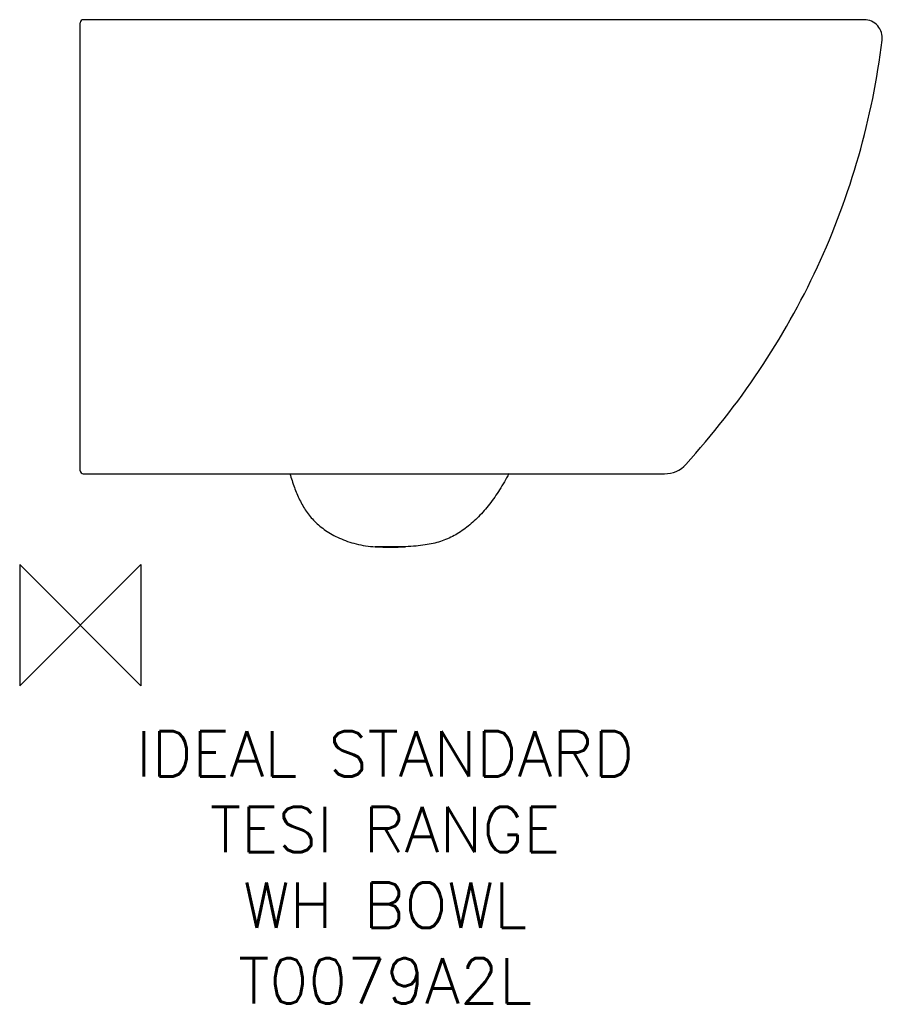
# Model space of a CAD drawing. Header units: millimetres. Extents: x -40 to 530, y -250 to 400.
import ezdxf

# ---------------------------------------------------------------- set-up
doc = ezdxf.new("R2010")
doc.units = ezdxf.units.MM
doc.header["$LTSCALE"] = 54.820741
for name, color, linetype in [('DETAIL', 2, 'CONTINUOUS'), ('ORIGIN', 6, 'CONTINUOUS'), ('Text', 7, 'CONTINUOUS')]:
    doc.layers.add(name, color=color, linetype=linetype)
doc.styles.add('Fastrack', font='simplex.shx')

# ---------------------------------------------------------------- blocks, each defined once
blk = doc.blocks.new('ORIGIN')
at = {"layer": 'ORIGIN'}
blk.add_lwpolyline([(-20, 20), (-20, -20), (20, 20), (20, -20)], close=True, dxfattribs=at)

msp = doc.modelspace()

# ---------------------------------------------------------------- linework, layer by layer
at = {"layer": 'DETAIL'}
for p, q in [((0, 102), (0, 398)), ((95.53, 400), (2, 400)), ((376.35, 400), (95.53, 400)), ((483.75, 400), (376.35, 400)), ((518.03, 400), (483.75, 400)), ((2, 100), (95.07, 100)), ((95.07, 100), (283.82, 100)), ((283.36, 100.22), (283.21, 99.95)), ((283.82, 100), (335.35, 100)), ((335.35, 100), (335.39, 100)), ((335.39, 100), (354.96, 100)), ((354.96, 100), (355, 100)), ((355, 100), (376.59, 100)), ((376.59, 100), (377, 100)), ((377, 100), (386.15, 100)), ((215, 51.8), (195, 51.8))]:
    msp.add_line(p, q, dxfattribs=at)
for centre, radius, start, end in [((2, 398), 2, 90, 180), ((518.03, 388), 12, 352.94672, 90.00069), ((386.15, 119), 19, 269.99988, 317.87341), ((2, 102), 2, 180.00008, 270), ((205, 218.32), 166.82, 266.56328, 273.43672)]:
    msp.add_arc(centre, radius, start, end, dxfattribs=at)
for points, knots in [([(400.24, 106.26), (417.82, 125.69), (450.27, 167.08), (488.95, 235.69), (516.39, 309.36), (526.74, 360.69), (529.94, 386.53)], [0, 0, 0, 0, 0.250758, 0.501237, 0.750836, 1, 1, 1, 1]), ([(138.59, 99.98), (139.48, 96.98), (141.35, 91.17), (144.78, 82.84), (149.15, 75.17), (153.86, 69.48), (158.34, 65.41), (162.2, 62.52), (166.53, 59.84), (173.11, 56.53), (182.59, 53.27), (190.72, 52.06), (195, 51.8)], [0, 0, 0, 0, 0.117154, 0.228617, 0.336938, 0.44646, 0.503577, 0.56343, 0.626795, 0.694013, 0.839392, 1, 1, 1, 1]), ([(283.21, 99.95), (281.32, 96.37), (277.35, 89.51), (270.7, 80), (263.49, 71.65), (255.68, 64.59), (248.59, 59.87), (242.64, 56.95), (238.01, 55.2), (233.08, 53.88), (227.69, 52.92), (221.62, 52.24), (217.31, 51.94), (215, 51.8)], [0, 0, 0, 0, 0.137591, 0.268612, 0.393023, 0.511369, 0.624912, 0.680578, 0.735976, 0.792652, 0.853444, 0.921556, 1, 1, 1, 1])]:
    msp.add_open_spline(points, degree=3, knots=knots, dxfattribs=at)

# ---------------------------------------------------------------- block references
at = {"layer": 'ORIGIN', "xscale": -2, "yscale": 2, "zscale": 2}
msp.add_blockref('ORIGIN', (0, 0), dxfattribs=at)

# ---------------------------------------------------------------- texts
at = {"layer": 'Text', "insert": (201.46, -69.9), "char_height": 30, "width": 2237.2895, "attachment_point": 2, "style": 'Fastrack'}
msp.add_mtext('IDEAL STANDARD\\PTESI RANGE\\PWH BOWL\\PT0079A2L', dxfattribs=at)

doc.saveas('drawing.dxf')
